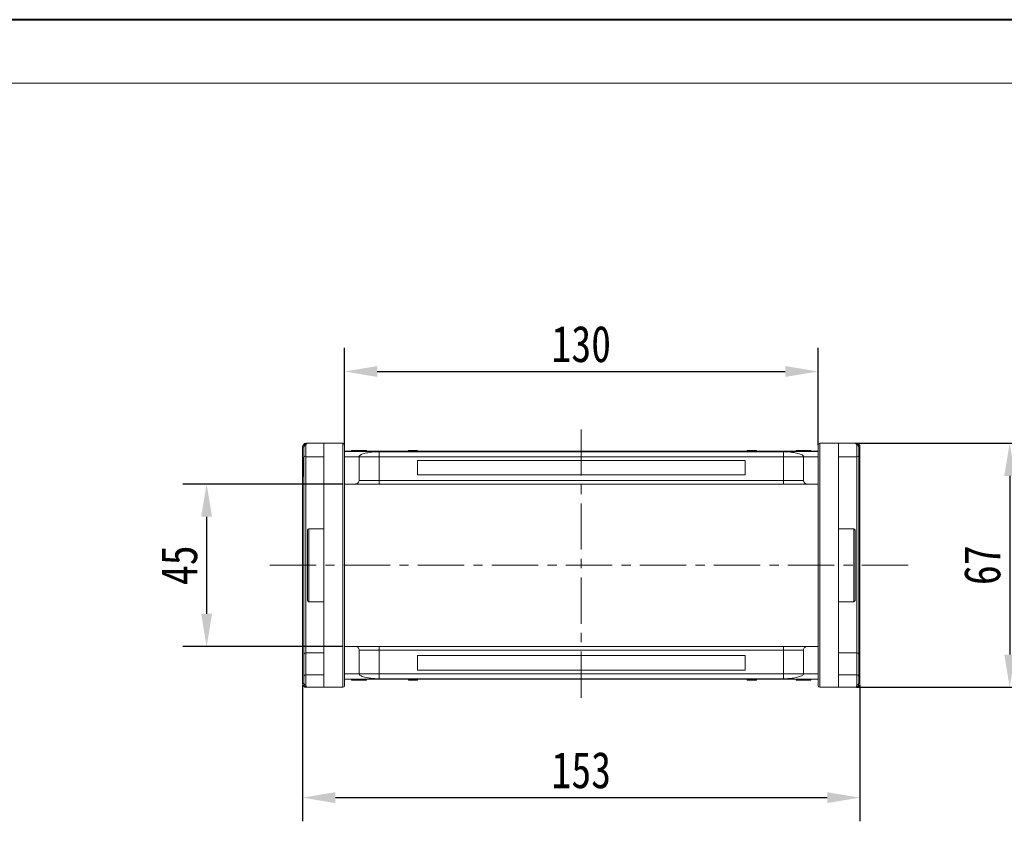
# Model space of a CAD drawing. Header units: millimetres. Extents: x -765 to 710, y 139 to 1172.
# Tile 17 of 76: x -312 to -42, y 952 to 1172. Entities that reach past the tile are written whole.
import ezdxf

# ---------------------------------------------------------------- set-up
doc = ezdxf.new("R2010")
doc.units = ezdxf.units.MM
doc.linetypes.add('CENTERX2', pattern=[20.32, 12.7, -2.54, 2.54, -2.54])
doc.styles.get("Standard").update_dxf_attribs({"font": '仿宋_GB2312.ttf', "width": 0.8})
doc.dimstyles.new('副本 ISO-45.1', dxfattribs={"dimtxt": 10, "dimasz": 9, "dimexe": 6.5, "dimexo": 0.625, "dimgap": 2.5, "dimtad": 1, "dimdsep": 46, "dimtxsty": 'Standard', "dimcen": 2.5, "dimadec": 0, "dimazin": 0, "dimtfac": 1, "dimtmove": 0, "dimatfit": 3, "dimfxl": 0, "dimarcsym": 0})

# ---------------------------------------------------------------- blocks, each defined once
blk = doc.blocks.new('*D2844')
at = {"color": 0, "lineweight": -2}
for p, q in [((-223.73, 1044.38), (-267.47, 1044.38)), ((-260.97, 1035.38), (-260.97, 1008.78)), ((-223.73, 999.78), (-267.47, 999.78))]:
    blk.add_line(p, q, dxfattribs=at)
at = {"color": 0, "lineweight": 9}
for points in [[(-262.47, 1035.38), (-259.47, 1035.38), (-260.97, 1044.38)], [(-262.47, 1008.78), (-259.47, 1008.78), (-260.97, 999.78)]]:
    blk.add_solid(points, dxfattribs=at)
at = {"layer": 'Defpoints', "color": 0, "lineweight": 9}
for p in [(-223.11, 1044.38), (-260.97, 999.78), (-223.11, 999.78)]:
    blk.add_point(p, dxfattribs=at)
at = {"color": 0, "lineweight": 9, "insert": (-268.47, 1022.08), "char_height": 10, "attachment_point": 5, "rotation": 90}
blk.add_mtext('45', dxfattribs=at)
blk = doc.blocks.new('*D2845')
at = {"color": 0, "lineweight": -2}
for p, q in [((-82.6, 1055.58), (-34, 1055.58)), ((-40.5, 1046.58), (-40.5, 997.58)), ((-82.6, 988.58), (-34, 988.58))]:
    blk.add_line(p, q, dxfattribs=at)
at = {"color": 0, "lineweight": 9}
for points in [[(-42, 1046.58), (-39, 1046.58), (-40.5, 1055.58)], [(-42, 997.58), (-39, 997.58), (-40.5, 988.58)]]:
    blk.add_solid(points, dxfattribs=at)
at = {"layer": 'Defpoints', "color": 0, "lineweight": 9}
for p in [(-83.22, 1055.58), (-83.22, 988.58), (-40.5, 988.58)]:
    blk.add_point(p, dxfattribs=at)
at = {"color": 0, "lineweight": 9, "insert": (-48, 1022.08), "char_height": 10, "attachment_point": 5, "rotation": 90}
blk.add_mtext('67', dxfattribs=at)
blk = doc.blocks.new('*D2846')
at = {"color": 0, "lineweight": -2}
for p, q in [((-223.11, 1055.02), (-223.11, 1081.76)), ((-93.11, 1055.02), (-93.11, 1081.76)), ((-214.11, 1075.26), (-102.11, 1075.26))]:
    blk.add_line(p, q, dxfattribs=at)
at = {"color": 0, "lineweight": 9}
for points in [[(-214.11, 1076.76), (-214.11, 1073.76), (-223.11, 1075.26)], [(-102.11, 1076.76), (-102.11, 1073.76), (-93.11, 1075.26)]]:
    blk.add_solid(points, dxfattribs=at)
at = {"layer": 'Defpoints', "color": 0, "lineweight": 9}
for p in [(-93.11, 1075.26), (-223.11, 1054.39), (-93.11, 1054.39)]:
    blk.add_point(p, dxfattribs=at)
at = {"color": 0, "lineweight": 9, "insert": (-158.11, 1082.76), "char_height": 10, "attachment_point": 5}
blk.add_mtext('130', dxfattribs=at)
blk = doc.blocks.new('*D2847')
at = {"color": 0, "lineweight": -2}
for p, q in [((-234.61, 989.13), (-234.61, 951.79)), ((-81.61, 989.13), (-81.61, 951.79)), ((-225.61, 958.29), (-90.61, 958.29))]:
    blk.add_line(p, q, dxfattribs=at)
at = {"color": 0, "lineweight": 9}
for points in [[(-225.61, 959.79), (-225.61, 956.79), (-234.61, 958.29)], [(-90.61, 959.79), (-90.61, 956.79), (-81.61, 958.29)]]:
    blk.add_solid(points, dxfattribs=at)
at = {"layer": 'Defpoints', "color": 0, "lineweight": 9}
for p in [(-234.61, 989.75), (-81.61, 989.75), (-81.61, 958.29)]:
    blk.add_point(p, dxfattribs=at)
at = {"color": 0, "lineweight": 9, "insert": (-158.11, 965.79), "char_height": 10, "attachment_point": 5}
blk.add_mtext('153', dxfattribs=at)

msp = doc.modelspace()

# ---------------------------------------------------------------- linework, layer by layer
at = {"color": 7, "lineweight": 40}
msp.add_line((696.242, 1171.828), (-764.586, 1171.828), dxfattribs=at)
at = {"color": 7, "lineweight": 13}
msp.add_line((678.851, 1154.438), (-677.632, 1154.438), dxfattribs=at)
at = {"color": 1, "linetype": 'CENTERX2', "lineweight": 13}
for p, q in [((-158.11, 1059.38), (-158.11, 984.773)), ((-243.612, 1022.077), (-67.755, 1022.077))]:
    msp.add_line(p, q, dxfattribs=at)
at = {"color": 7, "linetype": 'Continuous', "lineweight": 15}
for p, q in [((-234.61, 1054.575), (-234.61, 1054.578)), ((-234.61, 1054.578), (-234.26, 1054.577)), ((-234.61, 1054.575), (-234.26, 1054.575)), ((-234.61, 989.579), (-234.61, 1054.575)), ((-233.76, 1054.91), (-233.76, 1051.827)), ((-228.76, 1055.577), (-233.26, 1055.577)), ((-228.76, 1055.577), (-228.76, 988.577)), ((-223.61, 1055.577), (-228.76, 1055.577)), ((-223.61, 1055.577), (-223.61, 988.577)), ((-92.61, 988.577), (-92.61, 1055.577)), ((-87.46, 1055.577), (-92.61, 1055.577)), ((-87.46, 988.577), (-87.46, 1055.577)), ((-82.96, 1055.577), (-87.46, 1055.577)), ((-82.46, 1051.827), (-82.46, 1054.91)), ((-81.96, 1054.577), (-81.61, 1054.578)), ((-81.96, 1054.575), (-81.61, 1054.575)), ((-81.61, 1054.578), (-81.61, 1054.575)), ((-81.61, 1054.575), (-81.61, 989.579)), ((-234.26, 1051.641), (-234.46, 1051.641)), ((-233.76, 1051.827), (-228.76, 1051.827)), ((-233.76, 998.035), (-233.76, 1051.827)), ((-158.11, 1053.377), (-223.11, 1053.377)), ((-223.11, 1053.332), (-158.11, 1053.332)), ((-219.11, 1051.877), (-223.11, 1051.877)), ((-221.161, 1053.577), (-221.161, 1053.377)), ((-220.755, 1053.577), (-220.755, 1053.377)), ((-219.137, 1053.577), (-219.137, 1053.377)), ((-219.11, 1051.877), (-213.61, 1051.877)), ((-219.11, 1051.877), (-219.11, 1045.377)), ((-217.521, 1053.577), (-217.521, 1053.377)), ((-217.11, 1053.577), (-217.11, 1053.377)), ((-158.11, 1053.245), (-213.61, 1053.245)), ((-213.61, 1053.245), (-213.61, 1051.877)), ((-213.61, 1051.877), (-213.61, 1045.377)), ((-213.61, 1051.877), (-158.11, 1051.877)), ((-205.592, 1053.377), (-205.592, 1053.577)), ((-205.592, 1053.577), (-205.365, 1053.577)), ((-205.365, 1053.577), (-205.365, 1053.377)), ((-205.353, 1053.577), (-205.365, 1053.577)), ((-205.353, 1053.377), (-205.353, 1053.577)), ((-205.353, 1053.577), (-205.248, 1053.577)), ((-205.248, 1053.377), (-205.248, 1053.577)), ((-205.248, 1053.577), (-204.767, 1053.577)), ((-204.767, 1053.577), (-204.767, 1053.377)), ((-204.558, 1053.577), (-204.767, 1053.577)), ((-204.558, 1053.377), (-204.558, 1053.577)), ((-204.558, 1053.577), (-203.179, 1053.577)), ((-203.179, 1053.577), (-203.179, 1053.377)), ((-203.039, 1053.577), (-203.179, 1053.577)), ((-203.039, 1053.377), (-203.039, 1053.577)), ((-93.11, 1053.377), (-158.11, 1053.377)), ((-158.11, 1053.332), (-93.11, 1053.332)), ((-102.61, 1053.245), (-158.11, 1053.245)), ((-158.11, 1051.877), (-102.61, 1051.877)), ((-112.566, 1053.577), (-112.566, 1053.377)), ((-112.562, 1053.577), (-112.566, 1053.577)), ((-112.562, 1053.377), (-112.562, 1053.577)), ((-112.562, 1053.577), (-112.08, 1053.577)), ((-112.08, 1053.377), (-112.08, 1053.577)), ((-111.821, 1053.577), (-112.08, 1053.577)), ((-111.821, 1053.577), (-111.821, 1053.377)), ((-111.75, 1053.577), (-111.821, 1053.577)), ((-111.75, 1053.377), (-111.75, 1053.577)), ((-111.75, 1053.577), (-111.305, 1053.577)), ((-111.305, 1053.377), (-111.305, 1053.577)), ((-111.305, 1053.577), (-110.587, 1053.577)), ((-110.587, 1053.377), (-110.587, 1053.577)), ((-110.587, 1053.577), (-110.236, 1053.577)), ((-110.236, 1053.577), (-110.236, 1053.377)), ((-110.131, 1053.577), (-110.236, 1053.577)), ((-110.131, 1053.377), (-110.131, 1053.577)), ((-110.131, 1053.577), (-110.013, 1053.577)), ((-110.013, 1053.377), (-110.013, 1053.577)), ((-102.61, 1051.877), (-102.61, 1053.245)), ((-102.61, 1051.877), (-97.11, 1051.877)), ((-102.61, 1045.377), (-102.61, 1051.877)), ((-99.11, 1053.577), (-99.11, 1053.377)), ((-97.11, 1051.877), (-93.11, 1051.877)), ((-97.11, 1045.377), (-97.11, 1051.877)), ((-97.056, 1053.377), (-97.056, 1053.577)), ((-95.058, 1053.577), (-95.058, 1053.377)), ((-87.46, 1051.827), (-82.46, 1051.827)), ((-82.46, 1051.827), (-82.46, 998.035)), ((-81.96, 1051.641), (-81.76, 1051.641)), ((-81.96, 1051.577), (-81.76, 1051.577)), ((-81.76, 1051.577), (-81.76, 1048.341)), ((-234.26, 1049.07), (-234.46, 1049.07)), ((-158.11, 1050.877), (-203.11, 1050.877)), ((-203.11, 1050.877), (-203.11, 1046.877)), ((-113.11, 1050.877), (-158.11, 1050.877)), ((-113.11, 1046.877), (-113.11, 1050.877)), ((-234.46, 1046.513), (-234.26, 1046.513)), ((-203.11, 1046.877), (-158.11, 1046.877)), ((-158.11, 1046.877), (-113.11, 1046.877)), ((-81.76, 1048.341), (-81.96, 1048.341)), ((-81.96, 1048.243), (-81.76, 1048.243)), ((-81.76, 1048.179), (-81.96, 1048.179)), ((-81.96, 1046.513), (-81.76, 1046.513)), ((-81.76, 1048.243), (-81.76, 1048.179)), ((-223.11, 1044.377), (-220.11, 1044.377)), ((-213.61, 1045.377), (-219.11, 1045.377)), ((-213.61, 1045.377), (-213.61, 1044.377)), ((-158.11, 1045.377), (-213.61, 1045.377)), ((-213.61, 1044.377), (-158.11, 1044.377)), ((-102.61, 1045.377), (-158.11, 1045.377)), ((-158.11, 1044.377), (-102.61, 1044.377)), ((-97.11, 1045.377), (-102.61, 1045.377)), ((-102.61, 1045.377), (-102.61, 1044.377)), ((-96.11, 1044.377), (-93.11, 1044.377)), ((-228.76, 1032.077), (-232.91, 1032.077)), ((-232.91, 1032.077), (-232.91, 1022.077)), ((-83.31, 1032.077), (-87.46, 1032.077)), ((-83.31, 1012.077), (-83.31, 1032.077)), ((-232.91, 1022.077), (-232.91, 1012.077)), ((-232.91, 1012.077), (-228.76, 1012.077)), ((-87.46, 1012.077), (-83.31, 1012.077)), ((-234.26, 991.637), (-234.26, 997.682)), ((-228.76, 998.035), (-233.76, 998.035)), ((-233.76, 991.991), (-233.76, 998.035)), ((-220.11, 999.777), (-223.11, 999.777)), ((-219.11, 998.777), (-219.11, 992.277)), ((-219.11, 998.777), (-213.61, 998.777)), ((-213.61, 999.777), (-213.61, 998.777)), ((-158.11, 999.777), (-213.61, 999.777)), ((-213.61, 998.777), (-213.61, 992.277)), ((-213.61, 998.777), (-158.11, 998.777)), ((-102.61, 999.777), (-158.11, 999.777)), ((-158.11, 998.777), (-102.61, 998.777)), ((-102.61, 998.777), (-102.61, 999.777)), ((-102.61, 998.777), (-97.11, 998.777)), ((-102.61, 992.277), (-102.61, 998.777)), ((-97.11, 992.277), (-97.11, 998.777)), ((-96.11, 999.777), (-93.11, 999.777)), ((-82.46, 998.035), (-87.46, 998.035)), ((-82.46, 998.035), (-82.46, 991.991)), ((-81.96, 997.682), (-81.96, 991.637)), ((-158.11, 997.277), (-203.11, 997.277)), ((-203.11, 997.277), (-203.11, 993.277)), ((-113.11, 997.277), (-158.11, 997.277)), ((-113.11, 993.277), (-113.11, 997.277)), ((-223.11, 992.277), (-219.11, 992.277)), ((-213.61, 992.277), (-219.11, 992.277)), ((-213.61, 992.277), (-213.61, 990.909)), ((-158.11, 992.277), (-213.61, 992.277)), ((-203.11, 993.277), (-158.11, 993.277)), ((-158.11, 993.277), (-113.11, 993.277)), ((-102.61, 992.277), (-158.11, 992.277)), ((-102.61, 992.277), (-102.61, 990.909)), ((-97.11, 992.277), (-102.61, 992.277)), ((-93.11, 992.277), (-97.11, 992.277)), ((-234.61, 989.576), (-234.61, 989.579)), ((-234.26, 989.579), (-234.61, 989.579)), ((-234.26, 989.577), (-234.61, 989.576)), ((-233.76, 991.991), (-233.76, 989.243)), ((-228.76, 991.991), (-233.76, 991.991)), ((-158.11, 990.821), (-223.11, 990.821)), ((-223.11, 990.777), (-158.11, 990.777)), ((-221.161, 990.577), (-221.161, 990.777)), ((-219.163, 990.777), (-219.163, 990.577)), ((-217.11, 990.577), (-217.11, 990.777)), ((-213.61, 990.909), (-158.11, 990.909)), ((-205.592, 990.777), (-205.592, 990.577)), ((-205.474, 990.577), (-205.592, 990.577)), ((-205.474, 990.777), (-205.474, 990.577)), ((-205.474, 990.577), (-205.369, 990.577)), ((-205.369, 990.577), (-205.369, 990.777)), ((-205.018, 990.577), (-205.369, 990.577)), ((-205.018, 990.777), (-205.018, 990.577)), ((-204.3, 990.577), (-205.018, 990.577)), ((-204.3, 990.777), (-204.3, 990.577)), ((-203.855, 990.577), (-204.3, 990.577)), ((-203.855, 990.777), (-203.855, 990.577)), ((-203.855, 990.577), (-203.784, 990.577)), ((-203.784, 990.577), (-203.784, 990.777)), ((-203.784, 990.577), (-203.524, 990.577)), ((-203.524, 990.777), (-203.524, 990.577)), ((-203.043, 990.577), (-203.524, 990.577)), ((-203.043, 990.777), (-203.043, 990.577)), ((-203.043, 990.577), (-203.039, 990.577)), ((-203.039, 990.577), (-203.039, 990.777)), ((-158.11, 990.909), (-102.61, 990.909)), ((-93.11, 990.821), (-158.11, 990.821)), ((-158.11, 990.777), (-93.11, 990.777)), ((-112.566, 990.777), (-112.566, 990.577)), ((-112.566, 990.577), (-112.426, 990.577)), ((-112.426, 990.577), (-112.426, 990.777)), ((-111.047, 990.577), (-112.426, 990.577)), ((-111.047, 990.777), (-111.047, 990.577)), ((-111.047, 990.577), (-110.838, 990.577)), ((-110.838, 990.577), (-110.838, 990.777)), ((-110.357, 990.577), (-110.838, 990.577)), ((-110.357, 990.777), (-110.357, 990.577)), ((-110.252, 990.577), (-110.357, 990.577)), ((-110.252, 990.777), (-110.252, 990.577)), ((-110.252, 990.577), (-110.24, 990.577)), ((-110.24, 990.577), (-110.24, 990.777)), ((-110.013, 990.577), (-110.24, 990.577)), ((-110.013, 990.777), (-110.013, 990.577)), ((-99.11, 990.577), (-99.11, 990.777)), ((-98.699, 990.577), (-98.699, 990.777)), ((-97.083, 990.577), (-97.083, 990.777)), ((-95.465, 990.577), (-95.465, 990.777)), ((-95.058, 990.577), (-95.058, 990.777)), ((-82.46, 991.991), (-87.46, 991.991)), ((-82.46, 989.243), (-82.46, 991.991)), ((-81.61, 989.579), (-81.96, 989.579)), ((-81.61, 989.576), (-81.96, 989.577)), ((-81.61, 989.579), (-81.61, 989.576)), ((-233.26, 988.577), (-228.76, 988.577)), ((-228.76, 988.577), (-223.61, 988.577)), ((-92.61, 988.577), (-87.46, 988.577)), ((-87.46, 988.577), (-82.96, 988.577))]:
    msp.add_line(p, q, dxfattribs=at)
for centre, radius, start, end in [((-233.829, 1054.473), 0.443, 80.98068, 166.39946), ((-233.581, 1055.421), 0.158, 100.60493, 166.76076), ((-223.61, 1055.077), 0.5, 0, 90), ((-92.61, 1055.077), 0.5, 90, 180), ((-82.639, 1055.421), 0.158, 13.23924, 79.39507), ((-82.39, 1054.473), 0.443, 13.60053, 99.01929), ((-233.789, 1052.298), 0.472, 184.06872, 273.55943), ((-82.43, 1052.298), 0.472, 266.44057, 355.93128), ((-232.91, 1031.727), 0.35, 90, 180), ((-83.31, 1031.727), 0.35, 0, 90), ((-232.91, 1012.427), 0.35, 180, 270), ((-83.31, 1012.427), 0.35, 270, 0), ((-233.822, 997.593), 0.446, 81.95053, 168.57825), ((-82.397, 997.593), 0.446, 11.42175, 98.04947), ((-233.822, 991.549), 0.446, 81.95053, 168.57825), ((-233.829, 989.681), 0.443, 193.60053, 279.01929), ((-82.397, 991.549), 0.446, 11.42175, 98.04947), ((-82.39, 989.681), 0.443, 260.98068, 346.39946), ((-233.581, 988.733), 0.158, 193.23924, 259.39507), ((-223.61, 989.077), 0.5, 270, 0), ((-92.61, 989.077), 0.5, 180, 270), ((-82.639, 988.733), 0.158, 280.60493, 346.76076)]:
    msp.add_arc(centre, radius, start, end, dxfattribs=at)
for points, knots in [([(-234.61, 1054.578), (-234.602, 1054.668), (-234.589, 1054.833), (-234.486, 1055.078), (-234.34, 1055.273), (-234.157, 1055.421), (-233.974, 1055.514), (-233.787, 1055.567), (-233.666, 1055.573), (-233.61, 1055.576)], [0, 0, 0, 0, 0.172016, 0.3127556, 0.4995985, 0.630391, 0.7580256, 0.8892284, 1, 1, 1, 1]), ([(-234.26, 1054.577), (-234.243, 1054.712), (-234.207, 1055), (-233.957, 1055.326), (-233.627, 1055.538), (-233.382, 1055.564), (-233.26, 1055.577)], [0, 0, 0, 0, 0.2343503, 0.4981953, 0.748869, 1, 1, 1, 1]), ([(-233.26, 1055.577), (-233.376, 1055.546), (-233.557, 1055.498), (-233.728, 1055.211), (-233.75, 1055.004), (-233.76, 1054.91)], [0, 0, 0, 0, 0.4984129, 0.772928, 1, 1, 1, 1]), ([(-223.11, 1022.077), (-223.11, 1023.083), (-223.11, 1025.096), (-223.11, 1028.15), (-223.11, 1031.21), (-223.11, 1033.935), (-223.11, 1036.272), (-223.11, 1038.247), (-223.11, 1040.484), (-223.11, 1042.921), (-223.11, 1045.452), (-223.11, 1047.737), (-223.11, 1049.514), (-223.11, 1050.872), (-223.11, 1051.896), (-223.11, 1052.912), (-223.11, 1053.843), (-223.11, 1054.559), (-223.11, 1054.997), (-223.11, 1055.05), (-223.11, 1055.077)], [0, 0, 0, 0, 0.0582421, 0.1164894, 0.178226, 0.2399726, 0.2828875, 0.3257092, 0.368633, 0.4343113, 0.5, 0.5656783, 0.6313669, 0.6742818, 0.7171034, 0.7600273, 0.8217639, 0.8835106, 0.9417527, 1, 1, 1, 1]), ([(-93.11, 1055.077), (-93.11, 1055.05), (-93.11, 1054.997), (-93.11, 1054.559), (-93.11, 1053.843), (-93.11, 1052.913), (-93.11, 1051.896), (-93.11, 1050.873), (-93.11, 1049.514), (-93.11, 1047.737), (-93.11, 1045.453), (-93.11, 1042.921), (-93.11, 1040.485), (-93.11, 1038.247), (-93.11, 1036.273), (-93.11, 1033.935), (-93.11, 1031.21), (-93.11, 1028.15), (-93.11, 1025.096), (-93.11, 1023.083), (-93.11, 1022.077)], [0, 0, 0, 0, 0.0582421, 0.1164894, 0.178226, 0.2399726, 0.2828875, 0.3257092, 0.368633, 0.4343113, 0.5, 0.5656783, 0.6313669, 0.6742818, 0.7171034, 0.7600273, 0.8217639, 0.8835106, 0.9417527, 1, 1, 1, 1]), ([(-82.46, 1054.91), (-82.47, 1055.004), (-82.491, 1055.211), (-82.663, 1055.498), (-82.843, 1055.546), (-82.96, 1055.577)], [0, 0, 0, 0, 0.2270634, 0.50158693, 1, 1, 1, 1]), ([(-82.96, 1055.577), (-82.837, 1055.564), (-82.592, 1055.538), (-82.263, 1055.326), (-82.012, 1055), (-81.977, 1054.712), (-81.96, 1054.577)], [0, 0, 0, 0, 0.2511309, 0.5018046, 0.7656407, 1, 1, 1, 1]), ([(-82.61, 1055.576), (-82.553, 1055.573), (-82.43, 1055.567), (-82.244, 1055.513), (-82.062, 1055.42), (-81.88, 1055.274), (-81.733, 1055.078), (-81.63, 1054.833), (-81.617, 1054.668), (-81.61, 1054.578)], [0, 0, 0, 0, 0.1117977, 0.2443303, 0.368648, 0.5004012, 0.6872226, 0.8279677, 1, 1, 1, 1]), ([(-234.46, 1051.641), (-234.46, 1051.636), (-234.46, 1051.623), (-234.46, 1051.428), (-234.46, 1050.941), (-234.46, 1050.234), (-234.46, 1049.583), (-234.46, 1049.169), (-234.46, 1049.07)], [0, 0, 0, 0, 0.1013981, 0.3069957, 0.5061443, 0.6852619, 0.9245571, 1, 1, 1, 1]), ([(-234.26, 1052.264), (-234.26, 1052.336), (-234.26, 1052.483), (-234.26, 1052.807), (-234.26, 1053.179), (-234.26, 1053.446), (-234.26, 1053.577)], [0, 0, 0, 0, 0.24551284, 0.5, 0.75448716, 1, 1, 1, 1]), ([(-234.26, 997.682), (-234.26, 998.314), (-234.26, 999.578), (-234.26, 1001.642), (-234.26, 1003.832), (-234.26, 1006.154), (-234.26, 1008.595), (-234.26, 1011.125), (-234.26, 1013.722), (-234.26, 1016.364), (-234.26, 1019.448), (-234.26, 1022.973), (-234.26, 1026.467), (-234.26, 1029.481), (-234.26, 1032.023), (-234.26, 1034.526), (-234.26, 1036.981), (-234.26, 1039.368), (-234.26, 1041.655), (-234.26, 1043.821), (-234.26, 1045.85), (-234.26, 1048.016), (-234.26, 1050.246), (-234.26, 1051.592), (-234.26, 1052.264)], [0, 0, 0, 0, 0.0411432, 0.0821686, 0.1233154, 0.1653953, 0.2076405, 0.2500186, 0.2923895, 0.3346347, 0.3767218, 0.4383567, 0.5, 0.5411413, 0.5821667, 0.6233154, 0.6653953, 0.7076405, 0.7500186, 0.7923895, 0.8346347, 0.8767218, 0.9383589, 1, 1, 1, 1]), ([(-220.755, 1053.577), (-220.805, 1053.577), (-220.907, 1053.577), (-221.023, 1053.577), (-221.105, 1053.577), (-221.144, 1053.577), (-221.159, 1053.577), (-221.16, 1053.577), (-221.161, 1053.577)], [0, 0, 0, 0, 0.1937693, 0.3935642, 0.587886, 0.7891312, 0.8942826, 1, 1, 1, 1]), ([(-219.137, 1053.577), (-219.271, 1053.577), (-219.574, 1053.577), (-220.094, 1053.577), (-220.516, 1053.577), (-220.725, 1053.577), (-220.755, 1053.577)], [0, 0, 0, 0, 0.2366286, 0.5373614, 0.9329864, 1, 1, 1, 1]), ([(-217.521, 1053.577), (-217.575, 1053.577), (-217.685, 1053.577), (-217.916, 1053.577), (-218.212, 1053.577), (-218.543, 1053.577), (-218.853, 1053.577), (-219.042, 1053.577), (-219.137, 1053.577)], [0, 0, 0, 0, 0.118432, 0.2393289, 0.4494336, 0.6641784, 0.8318201, 1, 1, 1, 1]), ([(-213.61, 1053.245), (-214.001, 1053.236), (-214.697, 1053.221), (-215.617, 1053.132), (-216.401, 1053.029), (-217.114, 1052.9), (-217.777, 1052.74), (-218.348, 1052.551), (-218.784, 1052.336), (-219.058, 1052.109), (-219.092, 1051.954), (-219.11, 1051.877)], [0, 0, 0, 0, 0.1253767, 0.2231439, 0.3210442, 0.4226148, 0.5242047, 0.6437825, 0.7633681, 0.8816833, 1, 1, 1, 1]), ([(-217.11, 1053.577), (-217.112, 1053.577), (-217.116, 1053.577), (-217.16, 1053.577), (-217.238, 1053.577), (-217.337, 1053.577), (-217.435, 1053.577), (-217.492, 1053.577), (-217.521, 1053.577)], [0, 0, 0, 0, 0.1926273, 0.3886837, 0.5820134, 0.7832006, 0.8910383, 1, 1, 1, 1]), ([(-97.11, 1051.877), (-97.129, 1051.958), (-97.168, 1052.121), (-97.47, 1052.359), (-97.949, 1052.582), (-98.6, 1052.785), (-99.406, 1052.961), (-100.233, 1053.089), (-101.021, 1053.173), (-101.771, 1053.231), (-102.315, 1053.24), (-102.61, 1053.245)], [0, 0, 0, 0, 0.1245955, 0.2491892, 0.3738223, 0.4984451, 0.6220504, 0.7455895, 0.8257011, 0.9057067, 1, 1, 1, 1]), ([(-97.056, 1053.577), (-97.189, 1053.577), (-97.591, 1053.577), (-98.147, 1053.577), (-98.655, 1053.577), (-98.958, 1053.577), (-99.095, 1053.577), (-99.106, 1053.577), (-99.11, 1053.577)], [0, 0, 0, 0, 0.1423372, 0.4291269, 0.5899433, 0.7512055, 0.9098946, 1, 1, 1, 1]), ([(-95.058, 1053.577), (-95.069, 1053.577), (-95.09, 1053.577), (-95.293, 1053.577), (-95.598, 1053.577), (-96.133, 1053.577), (-96.642, 1053.577), (-96.997, 1053.577), (-97.056, 1053.577)], [0, 0, 0, 0, 0.148288, 0.2977445, 0.4437132, 0.6077915, 0.9347078, 1, 1, 1, 1]), ([(-81.96, 1052.264), (-81.96, 1052.336), (-81.96, 1052.483), (-81.96, 1052.807), (-81.96, 1053.179), (-81.96, 1053.446), (-81.96, 1053.577)], [0, 0, 0, 0, 0.24551284, 0.5, 0.75448716, 1, 1, 1, 1]), ([(-81.96, 1052.264), (-81.96, 1051.824), (-81.96, 1050.944), (-81.96, 1049.409), (-81.96, 1047.715), (-81.96, 1045.85), (-81.96, 1043.821), (-81.96, 1041.655), (-81.96, 1039.368), (-81.96, 1036.981), (-81.96, 1034.126), (-81.96, 1030.769), (-81.96, 1027.33), (-81.96, 1024.284), (-81.96, 1021.658), (-81.96, 1019.015), (-81.96, 1016.364), (-81.96, 1013.722), (-81.96, 1011.125), (-81.96, 1008.596), (-81.96, 1006.153), (-81.96, 1003.456), (-81.96, 1000.556), (-81.96, 998.64), (-81.96, 997.682)], [0, 0, 0, 0, 0.0411432, 0.0821686, 0.1233154, 0.1653953, 0.2076405, 0.2500186, 0.2923895, 0.3346347, 0.3767218, 0.4383567, 0.5, 0.5411413, 0.5821667, 0.6233154, 0.6653953, 0.7076405, 0.7500186, 0.7923895, 0.8346347, 0.8767218, 0.9383589, 1, 1, 1, 1]), ([(-81.76, 1051.61), (-81.76, 1051.615), (-81.76, 1051.628), (-81.76, 1051.639), (-81.76, 1051.64), (-81.76, 1051.641)], [0, 0, 0, 0, 0.2339239, 0.616331, 1, 1, 1, 1]), ([(-234.46, 1049.07), (-234.46, 1048.936), (-234.46, 1048.534), (-234.46, 1047.894), (-234.46, 1047.232), (-234.46, 1046.765), (-234.46, 1046.54), (-234.46, 1046.521), (-234.46, 1046.513)], [0, 0, 0, 0, 0.1018882, 0.3073435, 0.4929627, 0.6786474, 0.8607914, 1, 1, 1, 1]), ([(-81.76, 1046.513), (-81.76, 1046.518), (-81.76, 1046.531), (-81.76, 1046.692), (-81.76, 1047.018), (-81.76, 1047.525), (-81.76, 1047.922), (-81.76, 1048.179)], [0, 0, 0, 0, 0.1552919, 0.3531453, 0.543243, 0.704067, 1, 1, 1, 1]), ([(-219.11, 1045.377), (-219.121, 1045.264), (-219.143, 1045.04), (-219.315, 1044.74), (-219.569, 1044.514), (-219.85, 1044.394), (-220.036, 1044.382), (-220.11, 1044.377)], [0, 0, 0, 0, 0.2146939, 0.4293877, 0.6440816, 0.8587754, 1, 1, 1, 1]), ([(-220.11, 1044.377), (-220.089, 1044.377), (-220.045, 1044.377), (-219.684, 1044.377), (-219.084, 1044.377), (-218.239, 1044.377), (-217.369, 1044.377), (-216.605, 1044.377), (-215.824, 1044.377), (-214.823, 1044.377), (-214.006, 1044.377), (-213.61, 1044.377)], [0, 0, 0, 0, 0.11649679, 0.2399717, 0.36857994, 0.49991744, 0.63125493, 0.69561579, 0.7600283, 0.88350321, 1, 1, 1, 1]), ([(-102.61, 1044.377), (-102.213, 1044.377), (-101.397, 1044.377), (-100.185, 1044.377), (-99.02, 1044.377), (-97.981, 1044.377), (-97.275, 1044.377), (-96.828, 1044.377), (-96.474, 1044.377), (-96.174, 1044.377), (-96.131, 1044.377), (-96.11, 1044.377)], [0, 0, 0, 0, 0.1164968, 0.2399717, 0.3685799, 0.4999174, 0.6312549, 0.6956158, 0.7600283, 0.8835032, 1, 1, 1, 1]), ([(-96.11, 1044.377), (-96.222, 1044.388), (-96.447, 1044.41), (-96.747, 1044.582), (-96.973, 1044.836), (-97.093, 1045.117), (-97.105, 1045.303), (-97.11, 1045.377)], [0, 0, 0, 0, 0.21469386, 0.42938772, 0.64408158, 0.85877544, 1, 1, 1, 1]), ([(-233.26, 1031.727), (-233.26, 1031.713), (-233.26, 1031.685), (-233.26, 1031.453), (-233.26, 1031.102), (-233.26, 1030.66), (-233.26, 1030.164), (-233.26, 1029.58), (-233.26, 1028.691), (-233.26, 1027.658), (-233.26, 1026.523), (-233.26, 1025.363), (-233.26, 1023.878), (-233.26, 1022.665), (-233.26, 1022.077)], [0, 0, 0, 0, 0.0776745, 0.1577414, 0.2400414, 0.3044107, 0.3687452, 0.4344841, 0.5001876, 0.6314541, 0.6958234, 0.7601579, 0.8835661, 1, 1, 1, 1]), ([(-82.96, 1022.077), (-82.96, 1022.469), (-82.96, 1023.266), (-82.96, 1024.46), (-82.96, 1025.552), (-82.96, 1026.524), (-82.96, 1027.372), (-82.96, 1028.172), (-82.96, 1029.158), (-82.96, 1029.997), (-82.96, 1030.66), (-82.96, 1031.186), (-82.96, 1031.631), (-82.96, 1031.696), (-82.96, 1031.727)], [0, 0, 0, 0, 0.07766667, 0.15774142, 0.24004141, 0.3044107, 0.36874521, 0.43448416, 0.50018759, 0.63145414, 0.69582342, 0.76015794, 0.88356614, 1, 1, 1, 1]), ([(-233.26, 1022.077), (-233.26, 1021.684), (-233.26, 1020.888), (-233.26, 1019.693), (-233.26, 1018.601), (-233.26, 1017.63), (-233.26, 1016.781), (-233.26, 1015.981), (-233.26, 1014.995), (-233.26, 1014.157), (-233.26, 1013.493), (-233.26, 1012.967), (-233.26, 1012.522), (-233.26, 1012.458), (-233.26, 1012.427)], [0, 0, 0, 0, 0.07766667, 0.15774142, 0.24004141, 0.3044107, 0.36874521, 0.43448416, 0.50018759, 0.63145414, 0.69582342, 0.76015794, 0.88356614, 1, 1, 1, 1]), ([(-223.11, 989.077), (-223.11, 989.103), (-223.11, 989.156), (-223.11, 989.594), (-223.11, 990.31), (-223.11, 991.241), (-223.11, 992.258), (-223.11, 993.281), (-223.11, 994.639), (-223.11, 996.417), (-223.11, 998.701), (-223.11, 1001.232), (-223.11, 1003.669), (-223.11, 1005.906), (-223.11, 1007.881), (-223.11, 1010.219), (-223.11, 1012.943), (-223.11, 1016.004), (-223.11, 1019.057), (-223.11, 1021.07), (-223.11, 1022.077)], [0, 0, 0, 0, 0.0582421, 0.1164894, 0.178226, 0.2399726, 0.2828875, 0.3257092, 0.368633, 0.4343113, 0.5, 0.5656783, 0.6313669, 0.6742818, 0.7171034, 0.7600273, 0.8217639, 0.8835106, 0.9417527, 1, 1, 1, 1]), ([(-93.11, 1022.077), (-93.11, 1021.07), (-93.11, 1019.058), (-93.11, 1016.004), (-93.11, 1012.944), (-93.11, 1010.219), (-93.11, 1007.881), (-93.11, 1005.907), (-93.11, 1003.669), (-93.11, 1001.232), (-93.11, 998.701), (-93.11, 996.417), (-93.11, 994.639), (-93.11, 993.281), (-93.11, 992.258), (-93.11, 991.241), (-93.11, 990.31), (-93.11, 989.595), (-93.11, 989.156), (-93.11, 989.103), (-93.11, 989.077)], [0, 0, 0, 0, 0.0582421, 0.1164894, 0.178226, 0.2399726, 0.2828875, 0.3257092, 0.368633, 0.4343113, 0.5, 0.5656783, 0.6313669, 0.6742818, 0.7171034, 0.7600273, 0.8217639, 0.8835106, 0.9417527, 1, 1, 1, 1]), ([(-82.96, 1012.427), (-82.96, 1012.441), (-82.96, 1012.469), (-82.96, 1012.7), (-82.96, 1013.051), (-82.96, 1013.494), (-82.96, 1013.99), (-82.96, 1014.573), (-82.96, 1015.463), (-82.96, 1016.495), (-82.96, 1017.63), (-82.96, 1018.79), (-82.96, 1020.276), (-82.96, 1021.488), (-82.96, 1022.077)], [0, 0, 0, 0, 0.0776745, 0.1577414, 0.2400414, 0.3044107, 0.3687452, 0.4344841, 0.5001876, 0.6314541, 0.6958234, 0.7601579, 0.8835661, 1, 1, 1, 1]), ([(-220.11, 999.777), (-219.997, 999.766), (-219.772, 999.744), (-219.473, 999.571), (-219.247, 999.317), (-219.127, 999.036), (-219.115, 998.851), (-219.11, 998.777)], [0, 0, 0, 0, 0.21469386, 0.42938772, 0.64408158, 0.85877544, 1, 1, 1, 1]), ([(-213.61, 999.777), (-214.006, 999.777), (-214.823, 999.777), (-216.034, 999.777), (-217.199, 999.777), (-218.239, 999.777), (-218.944, 999.777), (-219.391, 999.777), (-219.746, 999.777), (-220.046, 999.777), (-220.089, 999.777), (-220.11, 999.777)], [0, 0, 0, 0, 0.11649679, 0.2399717, 0.36857994, 0.49991744, 0.63125493, 0.69561579, 0.7600283, 0.88350321, 1, 1, 1, 1]), ([(-96.11, 999.777), (-96.131, 999.777), (-96.174, 999.777), (-96.536, 999.777), (-97.136, 999.777), (-97.981, 999.777), (-98.85, 999.777), (-99.615, 999.777), (-100.396, 999.777), (-101.397, 999.777), (-102.213, 999.777), (-102.61, 999.777)], [0, 0, 0, 0, 0.1164968, 0.2399717, 0.3685799, 0.4999174, 0.6312549, 0.6956158, 0.7600283, 0.8835032, 1, 1, 1, 1]), ([(-97.11, 998.777), (-97.099, 998.889), (-97.077, 999.114), (-96.904, 999.414), (-96.65, 999.64), (-96.369, 999.76), (-96.183, 999.772), (-96.11, 999.777)], [0, 0, 0, 0, 0.21469386, 0.42938772, 0.64408158, 0.85877544, 1, 1, 1, 1]), ([(-219.11, 992.277), (-219.09, 992.195), (-219.052, 992.032), (-218.749, 991.795), (-218.271, 991.571), (-217.62, 991.368), (-216.814, 991.192), (-215.986, 991.065), (-215.199, 990.98), (-214.448, 990.923), (-213.904, 990.913), (-213.61, 990.909)], [0, 0, 0, 0, 0.1245955, 0.2491892, 0.3738223, 0.4984451, 0.6220504, 0.7455895, 0.8257011, 0.9057067, 1, 1, 1, 1]), ([(-102.61, 990.909), (-102.219, 990.917), (-101.522, 990.933), (-100.602, 991.021), (-99.818, 991.125), (-99.106, 991.254), (-98.442, 991.413), (-97.872, 991.602), (-97.436, 991.818), (-97.162, 992.045), (-97.127, 992.199), (-97.11, 992.277)], [0, 0, 0, 0, 0.1253767, 0.2231439, 0.3210442, 0.4226148, 0.5242047, 0.6437825, 0.7633681, 0.8816833, 1, 1, 1, 1]), ([(-233.61, 988.578), (-233.666, 988.58), (-233.79, 988.587), (-233.976, 988.641), (-234.158, 988.734), (-234.34, 988.88), (-234.486, 989.076), (-234.589, 989.321), (-234.602, 989.485), (-234.61, 989.576)], [0, 0, 0, 0, 0.1119973, 0.2448439, 0.3691679, 0.5008987, 0.6875333, 0.8281382, 1, 1, 1, 1]), ([(-233.26, 988.577), (-233.382, 988.59), (-233.627, 988.616), (-233.957, 988.828), (-234.207, 989.154), (-234.243, 989.441), (-234.26, 989.577)], [0, 0, 0, 0, 0.2515188, 0.5017844, 0.7656323, 1, 1, 1, 1]), ([(-221.161, 990.577), (-221.15, 990.577), (-221.129, 990.577), (-220.928, 990.577), (-220.623, 990.577), (-220.087, 990.577), (-219.577, 990.577), (-219.222, 990.577), (-219.163, 990.577)], [0, 0, 0, 0, 0.1482689, 0.2976473, 0.4424214, 0.6078512, 0.9356585, 1, 1, 1, 1]), ([(-219.163, 990.577), (-219.03, 990.577), (-218.629, 990.577), (-218.073, 990.577), (-217.564, 990.577), (-217.262, 990.577), (-217.124, 990.577), (-217.114, 990.577), (-217.11, 990.577)], [0, 0, 0, 0, 0.1423372, 0.4291269, 0.5899433, 0.7512055, 0.9098946, 1, 1, 1, 1]), ([(-99.11, 990.577), (-99.108, 990.577), (-99.103, 990.577), (-99.059, 990.577), (-98.981, 990.577), (-98.883, 990.577), (-98.785, 990.577), (-98.727, 990.577), (-98.699, 990.577)], [0, 0, 0, 0, 0.1926347, 0.388697, 0.5820148, 0.7830443, 0.8909593, 1, 1, 1, 1]), ([(-98.699, 990.577), (-98.645, 990.577), (-98.535, 990.577), (-98.298, 990.577), (-97.99, 990.577), (-97.653, 990.577), (-97.349, 990.577), (-97.171, 990.577), (-97.083, 990.577)], [0, 0, 0, 0, 0.1184406, 0.2393457, 0.4595932, 0.6849248, 0.8422399, 1, 1, 1, 1]), ([(-97.083, 990.577), (-96.949, 990.577), (-96.646, 990.577), (-96.117, 990.577), (-95.694, 990.577), (-95.487, 990.577), (-95.465, 990.577)], [0, 0, 0, 0, 0.23673076, 0.53755546, 0.94966792, 1, 1, 1, 1]), ([(-95.465, 990.577), (-95.415, 990.577), (-95.313, 990.577), (-95.197, 990.577), (-95.114, 990.577), (-95.076, 990.577), (-95.061, 990.577), (-95.059, 990.577), (-95.058, 990.577)], [0, 0, 0, 0, 0.1937762, 0.3936, 0.5878635, 0.7889077, 0.894169, 1, 1, 1, 1]), ([(-81.96, 989.577), (-81.977, 989.441), (-82.012, 989.154), (-82.262, 988.828), (-82.592, 988.616), (-82.837, 988.59), (-82.96, 988.577)], [0, 0, 0, 0, 0.23435876, 0.49821551, 0.74848117, 1, 1, 1, 1]), ([(-81.61, 989.576), (-81.617, 989.485), (-81.63, 989.321), (-81.733, 989.076), (-81.879, 988.881), (-82.062, 988.733), (-82.245, 988.64), (-82.432, 988.587), (-82.554, 988.58), (-82.61, 988.578)], [0, 0, 0, 0, 0.1718456, 0.312445, 0.4991009, 0.6298393, 0.7575038, 0.8890244, 1, 1, 1, 1]), ([(-233.76, 989.243), (-233.75, 989.15), (-233.728, 988.943), (-233.557, 988.655), (-233.376, 988.608), (-233.26, 988.577)], [0, 0, 0, 0, 0.2270634, 0.5015869, 1, 1, 1, 1]), ([(-82.96, 988.577), (-82.843, 988.608), (-82.663, 988.655), (-82.491, 988.943), (-82.47, 989.15), (-82.46, 989.243)], [0, 0, 0, 0, 0.4984129, 0.772928, 1, 1, 1, 1])]:
    msp.add_open_spline(points, degree=3, knots=knots, dxfattribs=at)
for points in [[(-234.26, 1053.577), (-234.26, 1053.761), (-234.26, 1054.13), (-234.26, 1054.428), (-234.26, 1054.577)], [(-81.96, 1054.577), (-81.96, 1054.428), (-81.96, 1054.13), (-81.96, 1053.761), (-81.96, 1053.577)], [(-234.26, 990.577), (-234.26, 990.775), (-234.26, 991.173), (-234.26, 991.483), (-234.26, 991.637)], [(-234.26, 989.577), (-234.26, 989.726), (-234.26, 990.024), (-234.26, 990.393), (-234.26, 990.577)], [(-81.96, 991.637), (-81.96, 991.483), (-81.96, 991.173), (-81.96, 990.775), (-81.96, 990.577)], [(-81.96, 990.577), (-81.96, 990.393), (-81.96, 990.024), (-81.96, 989.726), (-81.96, 989.577)]]:
    msp.add_open_spline(points, degree=3, dxfattribs=at)

# ---------------------------------------------------------------- dimensions: what is measured, and where the dimension line sits
at = {"color": 5, "lineweight": 9}
for base, p1, p2, picture, middle in [((-93.11, 1075.263), (-223.11, 1054.394), (-93.11, 1054.394), '*D2846', (-158.11, 1082.763)), ((-81.61, 958.294), (-234.61, 989.752), (-81.61, 989.752), '*D2847', (-158.11, 965.794))]:
    dim = msp.add_linear_dim(base=base, p1=p1, p2=p2, dimstyle='副本 ISO-45.1', dxfattribs=at)
    dim.commit()
    dim.dimension.update_dxf_attribs({"geometry": picture, "text_midpoint": middle})
dim = msp.add_linear_dim(base=(-40.499, 988.577), p1=(-83.223, 1055.577), p2=(-83.223, 988.577), angle=90, dimstyle='副本 ISO-45.1', dxfattribs=at)
dim.commit()
dim.dimension.update_dxf_attribs({"geometry": '*D2845', "text_midpoint": (-47.999, 1022.077)})
dim = msp.add_linear_dim(base=(-260.967, 999.777), p1=(-223.11, 1044.377), p2=(-223.11, 999.777), angle=90, text='45', dimstyle='副本 ISO-45.1', dxfattribs=at)
dim.commit()
dim.dimension.update_dxf_attribs({"geometry": '*D2844', "text_midpoint": (-268.467, 1022.077)})

doc.saveas('drawing.dxf')
